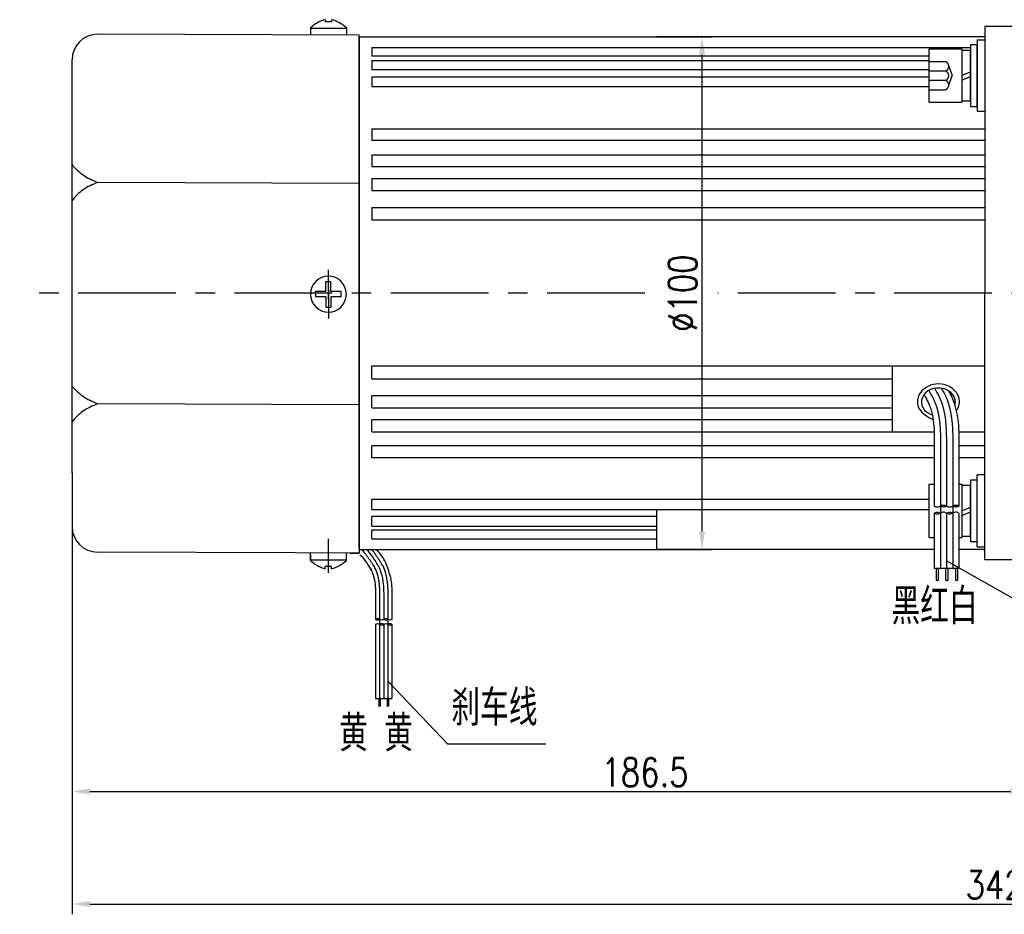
# Model space of a CAD drawing. Header units: inches. Extents: x 331 to 12887, y -474 to 4488.
# Tile 40 of 122: x 4751 to 4943, y 1245 to 1420. Entities that reach past the tile are written whole.
import ezdxf

# ---------------------------------------------------------------- set-up
doc = ezdxf.new("R2010")
doc.units = ezdxf.units.IN
doc.header["$LTSCALE"] = 10
doc.header["$MEASUREMENT"] = 0
doc.linetypes.add('CENTER', pattern=[10.16, 6.35, -1.27, 1.27, -1.27])
doc.linetypes.add('HIDDEN', pattern=[1.905, 1.27, -0.635])
for name, color, linetype in [('1轮廓实线层', 7, 'Continuous'), ('2细线层', 4, 'Continuous'), ('3中心线层', 1, 'CENTER'), ('4虚线层', 6, 'HIDDEN'), ('5剖面线层', 2, 'Continuous'), ('6文字层', 3, 'Continuous'), ('7标注层', 4, 'Continuous')]:
    doc.layers.add(name, color=color, linetype=linetype)
doc.styles.add('PC_TEXTSTYLE', font='isocp.shx', dxfattribs={"width": 0.8, "bigfont": 'HZFS.SHX'})
doc.styles.add('TH_GBDIM', font='romans.shx', dxfattribs={"width": 0.8, "bigfont": 'gbcbig.shx'})
doc.dimstyles.new('TH_GBDIM', dxfattribs={"dimtxt": 3.5, "dimasz": 2.5, "dimexe": 2, "dimexo": 0, "dimgap": 1, "dimtad": 1, "dimdec": 4, "dimdsep": 46, "dimtxsty": 'TH_GBDIM', "dimcen": 0.09, "dimclrd": 4, "dimclre": 4, "dimclrt": 3, "dimadec": 0, "dimazin": 0, "dimtfac": 1, "dimtdec": 4, "dimtmove": 0, "dimatfit": 3, "dimfxl": 1, "dimtzin": 0, "dimarcsym": 0})
doc.dimstyles.new('线性标注', dxfattribs={"dimtxt": 2.5, "dimasz": 3, "dimexe": 2, "dimexo": 0, "dimgap": 1, "dimtad": 1, "dimtih": 1, "dimtoh": 1, "dimdsep": 46, "dimtxsty": 'PC_TEXTSTYLE', "dimcen": 0.09, "dimclrt": 3, "dimadec": 0, "dimazin": 0, "dimtfac": 0.7, "dimtix": 1, "dimtmove": 0, "dimatfit": 0, "dimfxl": 1, "dimtzin": 0, "dimarcsym": 0})
pattern_1 = [(45, (4744.6053, 1125.6973), (1.796051, -1.796051), [])]
pattern_2 = [(45, (4742.2053, 1125.6973), (1.796051, -1.796051), [])]

# ---------------------------------------------------------------- blocks, each defined once
blk = doc.blocks.new('*D468')
at = {"layer": '7标注层', "color": 0, "lineweight": -2, "transparency": 16777216}
for p, q in [((4761.07, 1331.58), (4761.07, 1267.41)), ((4947.57, 1314.58), (4947.57, 1267.41)), ((4764.57, 1269.41), (4944.07, 1269.41))]:
    blk.add_line(p, q, dxfattribs=at)
at = {"layer": '7标注层', "color": 0, "transparency": 16777216}
for points in [[(4764.57, 1270), (4764.57, 1268.83), (4761.07, 1269.41)], [(4944.07, 1270), (4944.07, 1268.83), (4947.57, 1269.41)]]:
    blk.add_solid(points, dxfattribs=at)
at = {"layer": 'Defpoints', "color": 0, "transparency": 16777216}
for p in [(4761.07, 1331.58), (4947.57, 1314.58), (4947.57, 1269.41)]:
    blk.add_point(p, dxfattribs=at)
at = {"layer": '7标注层', "color": 3, "transparency": 16777216, "insert": (4872.82, 1273.16), "char_height": 5.5, "attachment_point": 5, "style": 'TH_GBDIM'}
blk.add_mtext('186.5', dxfattribs=at)
blk = doc.blocks.new('*D478')
at = {"layer": '7标注层', "color": 4, "lineweight": -2, "transparency": 16777216}
for p, q in [((4875.07, 1416.58), (4885.93, 1416.58)), ((4883.93, 1413.08), (4883.93, 1320.08)), ((4875.07, 1316.58), (4885.93, 1316.58))]:
    blk.add_line(p, q, dxfattribs=at)
at = {"layer": '7标注层', "color": 4, "transparency": 16777216}
for points in [[(4883.35, 1413.08), (4884.52, 1413.08), (4883.93, 1416.58)], [(4883.35, 1320.08), (4884.52, 1320.08), (4883.93, 1316.58)]]:
    blk.add_solid(points, dxfattribs=at)
at = {"layer": 'Defpoints', "color": 0, "transparency": 16777216}
for p in [(4875.07, 1416.58), (4875.07, 1316.58), (4883.93, 1316.58)]:
    blk.add_point(p, dxfattribs=at)
at = {"layer": '7标注层', "color": 3, "transparency": 16777216, "insert": (4880.18, 1366.58), "char_height": 5.5, "attachment_point": 5, "rotation": 90, "style": 'TH_GBDIM'}
blk.add_mtext('%%C100', dxfattribs=at)
blk = doc.blocks.new('*D469')
at = {"layer": '7标注层', "color": 0, "lineweight": -2, "transparency": 16777216}
for p, q in [((5103.57, 1342.98), (5103.57, 1245.46)), ((4761.07, 1326.33), (4761.07, 1245.46)), ((4764.57, 1247.46), (5100.07, 1247.46))]:
    blk.add_line(p, q, dxfattribs=at)
at = {"layer": '7标注层', "color": 0, "transparency": 16777216}
for points in [[(4764.57, 1248.04), (4764.57, 1246.88), (4761.07, 1247.46)], [(5100.07, 1248.04), (5100.07, 1246.88), (5103.57, 1247.46)]]:
    blk.add_solid(points, dxfattribs=at)
at = {"layer": 'Defpoints', "color": 0, "transparency": 16777216}
for p in [(5103.57, 1342.98), (4761.07, 1326.33), (5103.57, 1247.46)]:
    blk.add_point(p, dxfattribs=at)
at = {"layer": '7标注层', "color": 3, "transparency": 16777216, "insert": (4943.82, 1251.21), "char_height": 5.5, "attachment_point": 5, "style": 'TH_GBDIM'}
blk.add_mtext('342.5', dxfattribs=at)

msp = doc.modelspace()

# ---------------------------------------------------------------- hatches: boundary and pattern name
at = {"layer": '5剖面线层'}
h = msp.add_hatch(dxfattribs=at)
h.set_pattern_fill('ANSI31', color=256, scale=0.8, angle=90, style=0)
h.set_pattern_definition(pattern_2)
edge = h.paths.add_edge_path()
edge.add_spline(control_points=[(4930.43254, 1325.07479), (4930.63254, 1325.17479), (4931.03254, 1325.37479), (4931.43254, 1325.17479), (4931.63254, 1325.07479)], knot_values=[0, 0, 0, 0, 0.632455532, 1.264911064, 1.264911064, 1.264911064, 1.264911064], degree=3, periodic=0)
edge.add_spline(control_points=[(4931.63254, 1325.07479), (4931.43254, 1324.97479), (4931.03254, 1324.77479), (4930.63254, 1324.97479), (4930.43254, 1325.07479)], knot_values=[0, 0, 0, 0, 0.632455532, 1.264911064, 1.264911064, 1.264911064, 1.264911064], degree=3, periodic=0)
h = msp.add_hatch(dxfattribs=at)
h.set_pattern_fill('ANSI31', color=256, scale=0.8, angle=90, style=0)
h.set_pattern_definition(pattern_1)
edge = h.paths.add_edge_path()
edge.add_spline(control_points=[(4932.83254, 1325.07479), (4933.03254, 1325.17479), (4933.43254, 1325.37479), (4933.83254, 1325.17479), (4934.03254, 1325.07479)], knot_values=[0, 0, 0, 0, 0.632455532, 1.264911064, 1.264911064, 1.264911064, 1.264911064], degree=3, periodic=0)
edge.add_spline(control_points=[(4934.03254, 1325.07479), (4933.83254, 1324.97479), (4933.43254, 1324.77479), (4933.03254, 1324.97479), (4932.83254, 1325.07479)], knot_values=[0, 0, 0, 0, 0.632455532, 1.264911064, 1.264911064, 1.264911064, 1.264911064], degree=3, periodic=0)
h = msp.add_hatch(dxfattribs=at)
h.set_pattern_fill('ANSI31', color=256, scale=0.8, angle=90, style=0)
h.set_pattern_definition(pattern_2)
edge = h.paths.add_edge_path()
edge.add_spline(control_points=[(4930.43254, 1323.67479), (4930.23254, 1323.57479), (4929.83254, 1323.37479), (4929.43254, 1323.57479), (4929.23254, 1323.67479)], knot_values=[0, 0, 0, 0, 0.632455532, 1.264911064, 1.264911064, 1.264911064, 1.264911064], degree=3, periodic=0)
edge.add_spline(control_points=[(4929.23254, 1323.67479), (4929.43254, 1323.77479), (4929.83254, 1323.97479), (4930.23254, 1323.77479), (4930.43254, 1323.67479)], knot_values=[0, 0, 0, 0, 0.632455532, 1.264911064, 1.264911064, 1.264911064, 1.264911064], degree=3, periodic=0)
h = msp.add_hatch(dxfattribs=at)
h.set_pattern_fill('ANSI31', color=256, scale=0.8, angle=90, style=0)
h.set_pattern_definition(pattern_1)
edge = h.paths.add_edge_path()
edge.add_spline(control_points=[(4932.83254, 1323.67479), (4932.63254, 1323.57479), (4932.23254, 1323.37479), (4931.83254, 1323.57479), (4931.63254, 1323.67479)], knot_values=[0, 0, 0, 0, 0.632455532, 1.264911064, 1.264911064, 1.264911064, 1.264911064], degree=3, periodic=0)
edge.add_spline(control_points=[(4931.63254, 1323.67479), (4931.83254, 1323.77479), (4932.23254, 1323.97479), (4932.63254, 1323.77479), (4932.83254, 1323.67479)], knot_values=[0, 0, 0, 0, 0.632455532, 1.264911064, 1.264911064, 1.264911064, 1.264911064], degree=3, periodic=0)
h = msp.add_hatch(dxfattribs=at)
h.set_pattern_fill('ANSI31', color=256, scale=0.533333, angle=90, style=0)
h.set_pattern_definition([(45, (4697.1762, 1170.0431), (1.197366, -1.197366), [])])
edge = h.paths.add_edge_path()
edge.add_spline(control_points=[(4821.06088, 1302.96131), (4820.92754, 1303.02797), (4820.66088, 1303.16131), (4820.39421, 1303.02797), (4820.26088, 1302.96131)], knot_values=[0, 0, 0, 0, 0.4216366, 0.843273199, 0.843273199, 0.843273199, 0.843273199], degree=3, periodic=0)
edge.add_spline(control_points=[(4820.26088, 1302.96131), (4820.39421, 1302.89464), (4820.66088, 1302.76131), (4820.92754, 1302.89464), (4821.06088, 1302.96131)], knot_values=[0, 0, 0, 0, 0.4216366, 0.843273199, 0.843273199, 0.843273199, 0.843273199], degree=3, periodic=0)
h = msp.add_hatch(dxfattribs=at)
h.set_pattern_fill('ANSI31', color=256, scale=0.533333, angle=90, style=0)
h.set_pattern_definition([(45, (4695.5762, 1170.0431), (1.197366, -1.197366), [])])
edge = h.paths.add_edge_path()
edge.add_spline(control_points=[(4822.66087, 1302.02798), (4822.79421, 1301.96131), (4823.06087, 1301.82798), (4823.32754, 1301.96131), (4823.46087, 1302.02798)], knot_values=[0, 0, 0, 0, 0.4216366, 0.843273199, 0.843273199, 0.843273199, 0.843273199], degree=3, periodic=0)
edge.add_spline(control_points=[(4823.46087, 1302.02798), (4823.32754, 1302.09464), (4823.06087, 1302.22798), (4822.79421, 1302.09464), (4822.66087, 1302.02798)], knot_values=[0, 0, 0, 0, 0.4216366, 0.843273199, 0.843273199, 0.843273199, 0.843273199], degree=3, periodic=0)

# ---------------------------------------------------------------- linework, layer by layer
for p, q in [((4810.47184, 1419.91316), (4810.47184, 1419.48496)), ((4811.67184, 1419.48496), (4810.47184, 1419.48496)), ((4811.67184, 1419.91316), (4811.67184, 1419.48496)), ((4807.57184, 1418.32031), (4807.57184, 1416.88496)), ((4814.57184, 1418.2259), (4807.57184, 1418.2259)), ((4814.57184, 1418.32031), (4814.57184, 1416.88496)), ((4817.07184, 1416.88496), (4766.07315, 1417.07688)), ((4817.07184, 1415.88496), (4817.07184, 1416.88496)), ((4817.07184, 1415.88496), (4817.07184, 1366.38496)), ((4761.07315, 1401.57688), (4761.07315, 1412.07688)), ((4761.07315, 1331.57688), (4761.07315, 1401.57688)), ((4817.07184, 1387.9662), (4766.07315, 1388.15813)), ((4817.07184, 1316.88496), (4817.07184, 1366.38496)), ((4817.07184, 1344.80372), (4766.07315, 1344.99564)), ((4761.07315, 1331.57688), (4761.07315, 1321.07688)), ((4804.61088, 1315.93186), (4766.07315, 1316.07688)), ((4817.07184, 1315.88496), (4804.61088, 1315.93186)), ((4807.57184, 1314.44962), (4807.57184, 1315.88496)), ((4807.57184, 1315.58221), (4807.57184, 1314.44962)), ((4814.57184, 1314.44962), (4814.57184, 1315.88496)), ((4815.32184, 1315.88496), (4817.07184, 1315.88496)), ((4815.32184, 1315.88496), (4817.07184, 1315.88496)), ((4817.07184, 1316.88496), (4817.07184, 1315.88496)), ((4814.57184, 1314.54402), (4807.57184, 1314.54402)), ((4811.67184, 1313.28496), (4810.47184, 1313.28496)), ((4810.47184, 1312.85677), (4810.47184, 1313.28496)), ((4811.67184, 1312.85677), (4811.67184, 1313.28496))]:
    msp.add_line(p, q)
for centre, radius, start, end in [((4812.03173, 1413.63682), 6.46728, 103.957243, 133.5991462), ((4810.11194, 1413.63682), 6.46728, 46.4008538, 76.042757), ((4766.07315, 1412.07688), 5, 90, 180), ((4766.07315, 1321.07688), 5, 180, 270), ((4812.03173, 1319.13311), 6.46728, 226.4008538, 256.042757), ((4810.11194, 1319.13311), 6.46728, 283.957243, 313.5991462)]:
    msp.add_arc(centre, radius, start, end)
msp.add_ellipse((4930.04284, 1345.37364), major_axis=(3.30632, 0), ratio=0.821066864, start_param=-0.242446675, end_param=4.339955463)
for points in [[(4766.07315, 1388.15813), (4763.218, 1389.57373), (4761.07315, 1391.66332)], [(4766.07315, 1388.15813), (4763.218, 1386.74252), (4761.07315, 1384.65293)], [(4766.07315, 1344.99564), (4763.218, 1346.41125), (4761.07315, 1348.50084)], [(4766.07315, 1344.99564), (4763.218, 1343.58004), (4761.07315, 1341.49045)]]:
    msp.add_spline(points, degree=3)
msp.add_open_spline([(4933.51824, 1343.69399), (4933.89894, 1344.14217), (4933.98325, 1344.35606), (4934.16417, 1345.02518), (4934.18168, 1345.49971), (4934.00411, 1346.41113), (4933.81016, 1346.84648), (4933.25845, 1347.60961), (4932.90168, 1347.93794), (4932.08529, 1348.45604), (4931.62567, 1348.64624), (4930.44128, 1348.92686), (4929.6916, 1348.93045), (4928.28226, 1348.61125), (4927.62259, 1348.28809), (4926.72048, 1347.49548), (4926.41348, 1347.09108), (4926.032, 1346.24267), (4925.93652, 1345.80853), (4925.93652, 1345.37364), (4925.93652, 1345.06864), (4925.98306, 1344.76379), (4926.18694, 1344.10275), (4927.0139, 1342.7428), (4928.99434, 1341.96358)], degree=3, knots=[2.737905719, 2.737905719, 2.737905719, 2.737905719, 2.923131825, 2.923131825, 3.300211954, 3.300211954, 3.677292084, 3.677292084, 4.054372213, 4.054372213, 4.431452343, 4.431452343, 4.981541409, 4.981541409, 5.531630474, 5.531630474, 5.929523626, 5.929523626, 6.283185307, 6.283185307, 6.283185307, 6.53120978, 6.53120978, 6.843963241, 6.843963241, 6.843963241, 6.843963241])
at = {"layer": '1轮廓实线层'}
for p, q in [((4939.07315, 1418.57688), (4939.07315, 1408.57688)), ((4947.57315, 1418.57688), (4939.07315, 1418.57688)), ((4817.07184, 1366.38496), (4817.07184, 1416.38496)), ((4817.07184, 1416.38496), (4817.07184, 1316.38496)), ((4817.07315, 1416.57688), (4875.07315, 1416.57688)), ((4817.07315, 1416.57688), (4817.07315, 1316.57688)), ((4939.07315, 1416.57688), (4875.07315, 1416.57688)), ((4937.57315, 1416.00329), (4937.57315, 1402.00329)), ((4937.57315, 1416.00329), (4939.07315, 1416.00329)), ((4819.57315, 1414.50591), (4936.29315, 1414.50591)), ((4819.57315, 1414.50591), (4819.57315, 1412.79339)), ((4928.21315, 1403.80329), (4928.21315, 1414.20329)), ((4928.21315, 1414.20329), (4934.61315, 1414.20329)), ((4934.61315, 1414.20329), (4934.61315, 1403.80329)), ((4934.61315, 1413.92329), (4934.61315, 1404.08329)), ((4936.29315, 1413.92329), (4934.61315, 1413.92329)), ((4937.57315, 1415.00329), (4936.29315, 1415.00329)), ((4936.29315, 1415.00329), (4936.29315, 1412.36329)), ((4936.29315, 1404.08329), (4936.29315, 1413.92329)), ((4937.57315, 1412.36329), (4937.57315, 1415.00329)), ((4928.21315, 1412.79339), (4819.57315, 1412.79339)), ((4819.57315, 1411.97426), (4928.21315, 1411.97426)), ((4819.57315, 1411.97426), (4819.57315, 1410.12367)), ((4936.29315, 1412.36329), (4936.29315, 1405.64329)), ((4937.57315, 1405.64329), (4937.57315, 1412.36329)), ((4928.21315, 1410.12367), (4819.57315, 1410.12367)), ((4934.61315, 1409.00329), (4936.29315, 1409.72706)), ((4819.57315, 1408.78449), (4928.21315, 1408.78449)), ((4819.57315, 1408.78449), (4819.57315, 1406.80477)), ((4934.61315, 1408.09858), (4936.29315, 1408.82235)), ((4939.07315, 1408.57688), (4939.07315, 1366.57688)), ((4928.21315, 1406.80477), (4819.57315, 1406.80477)), ((4936.29315, 1405.64329), (4936.29315, 1403.00329)), ((4937.57315, 1403.00329), (4937.57315, 1405.64329)), ((4928.21315, 1403.80329), (4934.61315, 1403.80329)), ((4934.61315, 1404.08329), (4936.29315, 1404.08329)), ((4936.29315, 1403.00329), (4937.57315, 1403.00329)), ((4939.07315, 1402.00329), (4937.57315, 1402.00329)), ((4819.57315, 1398.60996), (4939.07315, 1398.60996)), ((4819.57315, 1398.60996), (4819.57315, 1396.3654)), ((4939.07315, 1396.3654), (4819.57315, 1396.3654)), ((4819.57315, 1393.57879), (4939.07315, 1393.57879)), ((4819.57315, 1393.57879), (4819.57315, 1391.24937)), ((4939.07315, 1391.24937), (4819.57315, 1391.24937)), ((4819.57315, 1388.9578), (4939.07315, 1388.9578)), ((4819.57315, 1388.9578), (4819.57315, 1386.5684)), ((4939.07315, 1386.5684), (4819.57315, 1386.5684)), ((4819.57315, 1383.27773), (4939.07315, 1383.27773)), ((4819.57315, 1383.27773), (4819.57315, 1380.83418)), ((4939.07315, 1380.83418), (4819.57315, 1380.83418)), ((4810.57184, 1366.88496), (4810.57184, 1368.88496)), ((4810.57184, 1368.88496), (4811.57184, 1368.88496)), ((4811.57184, 1366.88496), (4811.57184, 1368.88496)), ((4810.57184, 1366.88496), (4808.57184, 1366.88496)), ((4808.57184, 1366.38496), (4808.57184, 1366.88496)), ((4808.57184, 1366.38496), (4808.57184, 1365.88496)), ((4810.57184, 1365.88496), (4808.57184, 1365.88496)), ((4810.57184, 1365.88496), (4810.57184, 1363.88496)), ((4813.57184, 1366.88496), (4811.57184, 1366.88496)), ((4813.57184, 1365.88496), (4811.57184, 1365.88496)), ((4811.57184, 1365.88496), (4811.57184, 1363.88496)), ((4813.57184, 1365.88496), (4813.57184, 1366.88496)), ((4817.07184, 1366.38496), (4817.07184, 1316.38496)), ((4939.07315, 1324.57688), (4939.07315, 1366.57688)), ((4810.57184, 1363.88496), (4811.57184, 1363.88496)), ((4819.57315, 1349.87603), (4819.57315, 1352.31959)), ((4939.07315, 1352.31959), (4819.57315, 1352.31959)), ((4921.07315, 1344.9177), (4921.07315, 1352.31959)), ((4819.57315, 1349.87603), (4921.07315, 1349.87603)), ((4819.57315, 1344.19597), (4819.57315, 1346.58537)), ((4921.07315, 1346.58537), (4819.57315, 1346.58537)), ((4819.57315, 1344.19597), (4921.07315, 1344.19597)), ((4921.07315, 1339.57498), (4921.07315, 1344.9177)), ((4819.57315, 1339.57498), (4819.57315, 1341.9044)), ((4921.07315, 1341.9044), (4819.57315, 1341.9044)), ((4819.57315, 1339.57498), (4929.20469, 1339.57498)), ((4934.0091, 1339.57498), (4939.07315, 1339.57498)), ((4819.57315, 1334.54381), (4819.57315, 1336.78837)), ((4929.24091, 1336.78837), (4819.57315, 1336.78837)), ((4939.07315, 1336.78837), (4934.0393, 1336.78837)), ((4819.57315, 1334.54381), (4929.23698, 1334.54381)), ((4934.0334, 1334.54381), (4939.07315, 1334.54381)), ((4939.07315, 1331.15048), (4937.57315, 1331.15048)), ((4937.57315, 1317.15048), (4937.57315, 1331.15048)), ((4928.21315, 1318.95048), (4928.21315, 1329.35048)), ((4928.21315, 1329.35048), (4929.23254, 1329.35048)), ((4929.23254, 1330.03181), (4929.23254, 1325.07479)), ((4931.63254, 1330.03181), (4931.63254, 1325.07479)), ((4934.03254, 1330.03181), (4934.03254, 1325.07479)), ((4934.03254, 1329.35048), (4934.61315, 1329.35048)), ((4934.61315, 1329.35048), (4934.61315, 1318.95048)), ((4934.61315, 1329.07048), (4934.61315, 1319.23048)), ((4936.29315, 1329.07048), (4934.61315, 1329.07048)), ((4937.57315, 1330.15048), (4936.29315, 1330.15048)), ((4936.29315, 1330.15048), (4936.29315, 1327.51048)), ((4936.29315, 1319.23048), (4936.29315, 1329.07048)), ((4937.57315, 1327.51048), (4937.57315, 1330.15048)), ((4936.29315, 1327.51048), (4936.29315, 1320.79048)), ((4937.57315, 1320.79048), (4937.57315, 1327.51048)), ((4819.57315, 1324.36928), (4819.57315, 1326.349)), ((4928.21315, 1326.349), (4819.57315, 1326.349)), ((4819.57315, 1324.36928), (4928.21315, 1324.36928)), ((4875.07315, 1324.36928), (4875.07315, 1316.57688)), ((4929.23254, 1323.67479), (4929.23254, 1312.86313)), ((4931.63254, 1323.67479), (4931.63254, 1312.86313)), ((4934.03254, 1323.67479), (4934.03254, 1312.86313)), ((4934.61315, 1324.15048), (4936.29315, 1324.87424)), ((4934.61315, 1323.24577), (4936.29315, 1323.96954)), ((4939.07315, 1314.57688), (4939.07315, 1324.57688)), ((4819.57315, 1321.1795), (4819.57315, 1323.03009)), ((4875.07315, 1323.03009), (4819.57315, 1323.03009)), ((4819.57315, 1321.1795), (4875.07315, 1321.1795)), ((4819.57315, 1318.64786), (4819.57315, 1320.36037)), ((4875.07315, 1320.36037), (4819.57315, 1320.36037)), ((4934.61315, 1319.23048), (4936.29315, 1319.23048)), ((4936.29315, 1320.79048), (4936.29315, 1318.15048)), ((4937.57315, 1318.15048), (4937.57315, 1320.79048)), ((4819.57315, 1318.64786), (4875.07315, 1318.64786)), ((4928.21315, 1318.95048), (4929.23254, 1318.95048)), ((4934.03254, 1318.95048), (4934.61315, 1318.95048)), ((4936.29315, 1318.15048), (4937.57315, 1318.15048)), ((4817.07184, 1316.57688), (4875.07315, 1316.57688)), ((4929.23254, 1316.57688), (4875.07315, 1316.57688)), ((4939.07315, 1316.57688), (4934.03254, 1316.57688)), ((4937.57315, 1317.15048), (4939.07315, 1317.15048)), ((4947.57315, 1314.57688), (4939.07315, 1314.57688)), ((4934.03254, 1312.86313), (4929.23254, 1312.86313)), ((4929.59204, 1312.86313), (4929.59204, 1310.59863)), ((4929.99204, 1312.86313), (4929.99204, 1310.59863)), ((4931.44365, 1312.86313), (4931.44365, 1310.59863)), ((4931.87665, 1312.86313), (4931.87665, 1310.59863)), ((4933.3806, 1312.86313), (4933.3806, 1310.59863)), ((4933.7806, 1312.86313), (4933.7806, 1310.59863)), ((4820.26088, 1306.26599), (4820.26088, 1302.96131)), ((4821.86088, 1306.26599), (4821.86088, 1302.96131)), ((4823.46087, 1306.26599), (4823.46087, 1302.96131)), ((4820.26088, 1302.02798), (4820.26088, 1287.5432)), ((4821.86088, 1302.02798), (4821.86088, 1287.5432)), ((4823.46087, 1302.02798), (4823.46087, 1287.5432)), ((4820.26088, 1287.5432), (4823.46087, 1287.5432)), ((4820.91338, 1287.5432), (4820.91338, 1286.03354)), ((4821.18005, 1287.5432), (4821.18005, 1286.03354)), ((4822.53127, 1287.5432), (4822.53127, 1286.03354)), ((4822.79794, 1287.5432), (4822.79794, 1286.03354))]:
    msp.add_line(p, q, dxfattribs=at)
for start, end in [(0, 180), (180, 0)]:
    msp.add_arc((4811.07184, 1366.38496), 3.5, start, end, dxfattribs=at)
for points, knots in [([(4929.30969, 1348.02076), (4929.95527, 1346.8955), (4931.69634, 1343.34351), (4931.66051, 1339.18379), (4931.63254, 1330.03181)], [6.397684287, 6.397684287, 6.397684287, 6.397684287, 9.707911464, 21.488617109, 21.488617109, 21.488617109, 21.488617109]), ([(4927.2031, 1346.76404), (4927.37336, 1346.56883), (4927.45335, 1346.43116), (4927.76852, 1345.87044), (4927.97933, 1345.45126), (4928.30282, 1344.70247), (4928.42507, 1344.3754), (4928.64045, 1343.6926), (4928.73314, 1343.33924), (4928.97101, 1342.24313), (4929.0756, 1341.46397), (4929.20629, 1339.82464), (4929.23241, 1338.96496), (4929.24483, 1337.38586), (4929.23884, 1336.67804), (4929.23254, 1330.03181)], [5.984187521, 5.984187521, 5.984187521, 5.984187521, 6.666441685, 6.666441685, 8.771804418, 8.771804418, 10.455411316, 10.455411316, 12.139018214, 12.139018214, 15.506232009, 15.506232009, 18.873445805, 18.873445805, 21.488617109, 21.488617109, 21.488617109, 21.488617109]), ([(4932.0319, 1347.54216), (4933.42799, 1345.08468), (4933.81676, 1342.19218), (4934.05737, 1339.71225), (4934.04925, 1337.95145), (4934.03441, 1336.14331), (4934.03343, 1336.02942), (4934.03254, 1330.03181)], [12.597606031, 12.597606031, 12.597606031, 12.597606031, 14.965411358, 14.965411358, 21.076594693, 21.076594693, 21.488617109, 21.488617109, 21.488617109, 21.488617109]), ([(4819.48945, 1312.45777), (4819.28648, 1312.86716), (4819.04453, 1313.27956), (4818.47176, 1314.15511), (4818.13466, 1314.61893), (4817.73599, 1315.14226), (4817.69613, 1315.19432), (4817.18759, 1315.50321)], [12.446759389, 12.446759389, 12.446759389, 12.446759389, 15.506232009, 15.506232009, 18.873445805, 18.873445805, 19.244692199, 19.244692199, 19.244692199, 19.244692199]), ([(4823.00635, 1311.81526), (4822.64888, 1313.44178), (4821.84263, 1314.82971), (4821.329, 1315.64507), (4821.0191, 1316.09033), (4820.39487, 1316.51159)], [12.84393115, 12.84393115, 12.84393115, 12.84393115, 14.965411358, 14.965411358, 17.763055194, 17.763055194, 17.763055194, 17.763055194]), ([(4818.90792, 1313.48433), (4819.02142, 1313.35419), (4819.07475, 1313.26241), (4819.28486, 1312.8886), (4819.4254, 1312.60914), (4819.64106, 1312.10995), (4819.72256, 1311.8919), (4819.86615, 1311.43671), (4819.92794, 1311.20113), (4820.08652, 1310.47039), (4820.15624, 1309.95095), (4820.24337, 1308.85807), (4820.26079, 1308.28495), (4820.26907, 1307.23222), (4820.26508, 1306.76034), (4820.26094, 1306.27977)], [5.984187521, 5.984187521, 5.984187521, 5.984187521, 6.666441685, 6.666441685, 8.771804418, 8.771804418, 10.455411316, 10.455411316, 12.139018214, 12.139018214, 15.506232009, 15.506232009, 18.873445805, 18.873445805, 21.488617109, 21.488617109, 21.488617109, 21.488617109]), ([(4820.76843, 1313.48433), (4820.94553, 1313.13446), (4821.90122, 1310.94979), (4821.87952, 1308.43083), (4821.86088, 1306.26599)], [7.780947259, 7.780947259, 7.780947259, 7.780947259, 9.707911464, 21.488617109, 21.488617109, 21.488617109, 21.488617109]), ([(4823.00635, 1311.81526), (4823.24486, 1310.94822), (4823.33679, 1310.23264), (4823.47742, 1308.78314), (4823.47201, 1307.60927), (4823.46212, 1306.40385), (4823.46147, 1306.32792), (4823.46081, 1306.25221)], [13.642709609, 13.642709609, 13.642709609, 13.642709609, 14.965411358, 14.965411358, 21.076594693, 21.076594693, 21.488617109, 21.488617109, 21.488617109, 21.488617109])]:
    msp.add_open_spline(points, degree=3, knots=knots, dxfattribs=at)
for points in [[(4929.23254, 1325.07479), (4929.83254, 1324.87479), (4930.43254, 1325.07479)], [(4930.43254, 1325.07479), (4931.03254, 1325.27479), (4931.63254, 1325.07479)], [(4931.63254, 1325.07479), (4931.03254, 1324.87479), (4930.43254, 1325.07479)], [(4931.63254, 1325.07479), (4932.23254, 1324.87479), (4932.83254, 1325.07479)], [(4932.83254, 1325.07479), (4933.43254, 1325.27479), (4934.03254, 1325.07479)], [(4934.03254, 1325.07479), (4933.43254, 1324.87479), (4932.83254, 1325.07479)], [(4929.23254, 1323.67479), (4929.83254, 1323.87479), (4930.43254, 1323.67479)], [(4930.43254, 1323.67479), (4929.83254, 1323.47479), (4929.23254, 1323.67479)], [(4931.63254, 1323.67479), (4931.03254, 1323.87479), (4930.43254, 1323.67479)], [(4931.63254, 1323.67479), (4932.23254, 1323.87479), (4932.83254, 1323.67479)], [(4932.83254, 1323.67479), (4932.23254, 1323.47479), (4931.63254, 1323.67479)], [(4934.03254, 1323.67479), (4933.43254, 1323.87479), (4932.83254, 1323.67479)], [(4821.06088, 1302.96131), (4820.66088, 1303.09464), (4820.26088, 1302.96131)], [(4820.26088, 1302.96131), (4820.66088, 1302.82797), (4821.06088, 1302.96131)], [(4820.26088, 1302.02798), (4820.66088, 1302.16131), (4821.06088, 1302.02798)], [(4821.86088, 1302.96131), (4821.46088, 1302.82797), (4821.06088, 1302.96131)], [(4821.86088, 1302.02798), (4821.46088, 1302.16131), (4821.06088, 1302.02798)], [(4821.06088, 1302.02798), (4821.46088, 1301.89464), (4821.86088, 1302.02798)], [(4822.66087, 1302.96131), (4822.26087, 1303.09464), (4821.86088, 1302.96131)], [(4821.86088, 1302.96131), (4822.26087, 1302.82797), (4822.66087, 1302.96131)], [(4821.86088, 1302.02798), (4822.26087, 1302.16131), (4822.66087, 1302.02798)], [(4823.46087, 1302.96131), (4823.06087, 1302.82797), (4822.66087, 1302.96131)], [(4823.46087, 1302.02798), (4823.06087, 1302.16131), (4822.66087, 1302.02798)], [(4822.66087, 1302.02798), (4823.06087, 1301.89464), (4823.46087, 1302.02798)]]:
    msp.add_spline(points, degree=3, dxfattribs=at)
msp.add_open_spline([(4820.90926, 1313.19598), (4820.37649, 1314.26332), (4819.65923, 1315.26761), (4818.67537, 1316.54988)], degree=3, dxfattribs=at)
at = {"layer": '2细线层'}
for points in [[(4929.59204, 1310.59863), (4929.78218, 1310.63982), (4929.95749, 1310.55947), (4929.99204, 1310.59863)], [(4931.44365, 1310.59863), (4931.66679, 1310.63982), (4931.8421, 1310.55946), (4931.87665, 1310.59863)], [(4933.3806, 1310.59863), (4933.57074, 1310.63982), (4933.74605, 1310.55946), (4933.7806, 1310.59863)], [(4821.18005, 1286.03354), (4821.05329, 1286.061), (4820.93642, 1286.00742), (4820.91338, 1286.03354)], [(4822.79794, 1286.03354), (4822.67118, 1286.061), (4822.55431, 1286.00742), (4822.53127, 1286.03354)]]:
    msp.add_spline(points, degree=3, dxfattribs=at)
at = {"layer": '3中心线层'}
for p, q in [((4811.07184, 1365.33207), (4811.07184, 1371.11327)), ((4811.07184, 1367.43786), (4811.07184, 1361.65666)), ((4930.43254, 1330.03181), (4930.43254, 1325.07479)), ((4932.83254, 1330.03181), (4932.83254, 1325.07479)), ((4930.43254, 1325.07479), (4930.43254, 1312.86313)), ((4932.83254, 1325.07479), (4932.83254, 1312.86313)), ((4811.07184, 1312.061), (4811.07184, 1318.68189)), ((4821.06088, 1306.26599), (4821.06088, 1302.96131)), ((4822.66087, 1306.26599), (4822.66087, 1302.96131)), ((4821.06088, 1302.96131), (4821.06088, 1287.5432)), ((4822.66087, 1302.96131), (4822.66087, 1287.5432))]:
    msp.add_line(p, q, dxfattribs=at)
at = {"layer": '3中心线层', "ltscale": 0.3}
for p, q in [((4872.77985, 1366.57688), (4750.86742, 1366.57688)), ((4970.95591, 1366.57689), (4887.03531, 1366.57688))]:
    msp.add_line(p, q, dxfattribs=at)
at = {"layer": '3中心线层'}
for points, knots in [([(4930.59989, 1348.04954), (4931.20595, 1347.0524), (4931.46015, 1346.5047), (4931.79957, 1345.6236), (4931.9093, 1345.30513), (4932.10422, 1344.66603), (4932.19032, 1344.34431), (4932.41862, 1343.37419), (4932.53088, 1342.72118), (4932.78941, 1340.6738), (4932.83541, 1339.26878), (4932.84401, 1337.22296), (4932.83806, 1336.57168), (4932.83254, 1330.03181)], [7.304081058, 7.304081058, 7.304081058, 7.304081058, 9.438937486, 9.438937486, 10.617029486, 10.617029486, 11.795121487, 11.795121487, 14.151305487, 14.151305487, 19.146851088, 19.146851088, 21.488617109, 21.488617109, 21.488617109, 21.488617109]), ([(4928.1576, 1347.6038), (4928.48678, 1347.04864), (4928.69156, 1346.68523), (4929.16832, 1345.75404), (4929.41237, 1345.18792), (4929.70916, 1344.3063), (4929.79655, 1344.0067), (4929.95222, 1343.39276), (4930.01998, 1343.0799), (4930.23305, 1341.9262), (4930.32535, 1341.05178), (4930.43079, 1339.25151), (4930.44341, 1338.32591), (4930.44103, 1336.90741), (4930.43674, 1336.42863), (4930.43254, 1330.03181)], [5.846938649, 5.846938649, 5.846938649, 5.846938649, 7.531590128, 7.531590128, 10.145881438, 10.145881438, 11.468391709, 11.468391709, 12.79090198, 12.79090198, 16.266982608, 16.266982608, 19.743063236, 19.743063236, 21.488617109, 21.488617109, 21.488617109, 21.488617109]), ([(4820.21184, 1312.80176), (4820.18527, 1312.85554), (4820.15814, 1312.90924), (4819.87074, 1313.4664), (4819.5625, 1313.965), (4818.8833, 1314.957), (4818.51217, 1315.45005), (4817.97122, 1316.14627), (4817.81416, 1316.34601), (4817.65603, 1316.5467)], [12.420717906, 12.420717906, 12.420717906, 12.420717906, 12.79090198, 12.79090198, 16.266982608, 16.266982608, 19.743063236, 19.743063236, 21.135295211, 21.135295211, 21.135295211, 21.135295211]), ([(4821.58505, 1313.48346), (4821.55848, 1313.53724), (4821.53135, 1313.59094), (4821.24395, 1314.1481), (4820.93571, 1314.6467), (4820.27731, 1315.60832), (4819.93073, 1316.07134), (4819.56994, 1316.53756)], [12.420717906, 12.420717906, 12.420717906, 12.420717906, 12.79090198, 12.79090198, 16.266982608, 16.266982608, 19.530124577, 19.530124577, 19.530124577, 19.530124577]), ([(4819.84961, 1313.516), (4819.91415, 1313.39996), (4819.97059, 1313.29433), (4820.21806, 1312.81099), (4820.38076, 1312.43358), (4820.57862, 1311.84584), (4820.63688, 1311.6461), (4820.74066, 1311.23681), (4820.78583, 1311.02823), (4820.92788, 1310.25911), (4820.98941, 1309.67616), (4821.05971, 1308.47598), (4821.06812, 1307.85891), (4821.06653, 1306.91325), (4821.06367, 1306.59406), (4821.06091, 1306.27288)], [6.798809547, 6.798809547, 6.798809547, 6.798809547, 7.531590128, 7.531590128, 10.145881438, 10.145881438, 11.468391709, 11.468391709, 12.79090198, 12.79090198, 16.266982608, 16.266982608, 19.743063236, 19.743063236, 21.488617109, 21.488617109, 21.488617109, 21.488617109]), ([(4821.65151, 1313.48433), (4821.7509, 1313.28238), (4821.82389, 1313.1091), (4821.97223, 1312.72404), (4822.04538, 1312.51172), (4822.17533, 1312.08566), (4822.23273, 1311.87118), (4822.38492, 1311.22443), (4822.45977, 1310.78909), (4822.63212, 1309.42417), (4822.66279, 1308.48749), (4822.66852, 1307.12361), (4822.66455, 1306.68943), (4822.66084, 1306.2591)], [8.445262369, 8.445262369, 8.445262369, 8.445262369, 9.438937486, 9.438937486, 10.617029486, 10.617029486, 11.795121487, 11.795121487, 14.151305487, 14.151305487, 19.146851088, 19.146851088, 21.488617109, 21.488617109, 21.488617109, 21.488617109])]:
    msp.add_open_spline(points, degree=3, knots=knots, dxfattribs=at)
at = {"layer": '4虚线层'}
for p, q in [((4928.21315, 1411.74729), (4931.41315, 1411.74729)), ((4928.21315, 1409.91796), (4931.41315, 1409.91796)), ((4932.05315, 1410.83262), (4932.73315, 1409.00329)), ((4928.21315, 1408.08862), (4931.41315, 1408.08862)), ((4932.05315, 1407.17396), (4932.73315, 1409.00329)), ((4928.21315, 1406.25929), (4931.41315, 1406.25929))]:
    msp.add_line(p, q, dxfattribs=at)
for centre in [(4931.07955, 1410.83262), (4931.07955, 1409.00329), (4931.07955, 1407.17396)]:
    msp.add_arc(centre, 0.97361, 290.0383846, 69.9616154, dxfattribs=at)
at = {"layer": '7标注层'}
msp.add_line((4834.32086, 1278.68065), (4853.44807, 1278.68065), dxfattribs=at)
for points in [[(4931.58361, 1314.47096), (4949.05066, 1304.55843)], [(4822.7053, 1290.85202), (4834.32086, 1278.68065)]]:
    msp.add_lwpolyline(points, dxfattribs=at)

# ---------------------------------------------------------------- texts
at = {"layer": '6文字层', "color": 7, "char_height": 7, "attachment_point": 1, "style": 'PC_TEXTSTYLE'}
for s, insert, width in [('{\\C3;黑红白}', (4920.8895, 1309.02235), 18.2326587), ('{\\C3;刹车线}', (4835.05219, 1289.23452), 53.9786413), ('{\\C3;黄 黄}', (4813.16318, 1284.25011), 53.9786413)]:
    msp.add_mtext(s, dxfattribs=dict(at, insert=insert, width=width))

# ---------------------------------------------------------------- dimensions: what is measured, and where the dimension line sits
at = {"layer": '7标注层'}
dim = msp.add_linear_dim(base=(4883.93384, 1316.57688), p1=(4875.07315, 1416.57688), p2=(4875.07315, 1316.57688), angle=90, text='%%C100', dimstyle='TH_GBDIM', override={"dimtxt": 5.5, "dimasz": 3.5, "dimgap": 1, "dimtad": 1, "dimjust": 0, "dimdec": 1, "dimlfac": 1.25, "dimse1": 0, "dimse2": 0, "dimsd1": 0, "dimsd2": 0, "dimadec": 1}, dxfattribs=at)
dim.commit()
dim.dimension.update_dxf_attribs({"geometry": '*D478', "text_midpoint": (4880.18384, 1366.57688)})
for base, p1, p2, picture, middle in [((5103.57315, 1247.45919), (4761.07315, 1326.32688), (5103.57315, 1342.97855), '*D469', (4943.82315, 1247.45919)), ((4947.57315, 1269.41312), (4761.07315, 1331.57688), (4947.57315, 1314.57688), '*D468', (4872.82315, 1269.41312))]:
    dim = msp.add_linear_dim(base=base, p1=p1, p2=p2, dimstyle='线性标注', override={"dimtxt": 5.5, "dimasz": 3.5, "dimtxsty": 'TH_GBDIM', "dimadec": 2}, dxfattribs=at)
    dim.commit()
    dim.dimension.update_dxf_attribs({"geometry": picture, "text_midpoint": middle, "dimtype": 160})

doc.saveas('drawing.dxf')
